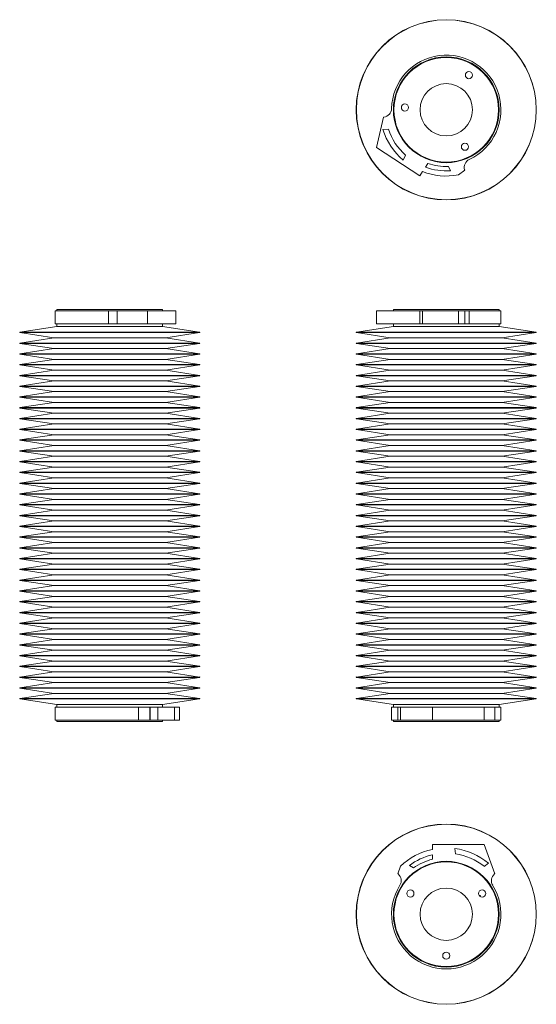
# Model space of a CAD drawing. Header units: inches. Extents: x 2.25 to 9.36, y 2.98 to 8.62.
# Tile 1 of 2: x 2.25 to 5.21, y 2.98 to 8.62. Entities that reach past the tile are written whole.
import ezdxf

# ---------------------------------------------------------------- set-up
doc = ezdxf.new("R2010")
doc.units = ezdxf.units.IN
doc.header["$MEASUREMENT"] = 0

msp = doc.modelspace()

# ---------------------------------------------------------------- linework, layer by layer
at = {"color": 7, "linetype": 'Continuous', "lineweight": 15}
for p, q in [((4.337, 8.0629), (4.2963, 7.8886)), ((4.339, 8.0631), (4.337, 8.0629)), ((4.3647, 7.9938), (4.3335, 7.9928)), ((4.2963, 7.8886), (4.5445, 7.7265)), ((4.4488, 7.8168), (4.4633, 7.844)), ((4.591, 7.7976), (4.5769, 7.776)), ((4.5445, 7.7265), (4.5601, 7.7503)), ((4.7214, 7.7558), (4.7091, 7.7801)), ((4.766, 7.7313), (4.8026, 7.7587)), ((4.8026, 7.7587), (4.802, 7.7606)), ((2.4531, 6.9516), (2.4531, 6.8776)), ((2.4531, 6.9516), (2.7598, 6.9516)), ((2.4634, 6.9595), (2.4634, 6.9516)), ((3.0204, 6.9595), (2.4634, 6.9595)), ((2.7598, 6.9516), (2.7598, 6.8776)), ((2.7598, 6.9516), (2.8084, 6.9516)), ((2.8084, 6.9516), (2.8084, 6.8776)), ((2.8084, 6.9516), (2.8086, 6.9516)), ((2.8086, 6.9516), (2.8086, 6.8776)), ((2.8086, 6.9516), (2.9829, 6.9516)), ((2.9829, 6.9516), (2.9829, 6.8776)), ((2.9829, 6.9516), (3.145, 6.9516)), ((3.0698, 6.9595), (3.0204, 6.9595)), ((3.0698, 6.9516), (3.0698, 6.9595)), ((3.145, 6.9516), (3.145, 6.8776)), ((3.145, 6.9516), (3.1466, 6.9516)), ((3.1466, 6.8776), (3.1466, 6.9516)), ((4.2963, 6.9516), (4.2963, 6.8776)), ((4.2963, 6.9516), (4.5445, 6.9516)), ((4.3934, 6.9595), (4.3934, 6.9516)), ((4.5308, 6.9595), (4.3934, 6.9595)), ((4.9998, 6.9595), (4.5308, 6.9595)), ((4.5445, 6.9516), (4.5445, 6.8776)), ((4.5445, 6.9516), (4.5601, 6.9516)), ((4.5601, 6.9516), (4.5601, 6.8776)), ((4.5601, 6.9516), (4.766, 6.9516)), ((4.766, 6.9516), (4.766, 6.8776)), ((4.766, 6.9516), (4.8026, 6.9516)), ((4.8026, 6.9516), (4.8026, 6.8776)), ((4.8026, 6.9516), (4.8287, 6.9516)), ((4.8287, 6.9516), (4.8287, 6.8776)), ((4.8287, 6.9516), (5.0101, 6.9516)), ((4.9998, 6.9516), (4.9998, 6.9595)), ((5.0101, 6.8776), (5.0101, 6.9516)), ((2.4634, 6.8622), (2.251, 6.8296)), ((2.4531, 6.8776), (2.7598, 6.8776)), ((2.4634, 6.8776), (2.4634, 6.8622)), ((3.0204, 6.8622), (2.4634, 6.8622)), ((2.7598, 6.8776), (2.8084, 6.8776)), ((2.8084, 6.8776), (2.8086, 6.8776)), ((2.8086, 6.8776), (2.9829, 6.8776)), ((2.9829, 6.8776), (3.145, 6.8776)), ((3.0698, 6.8622), (3.0204, 6.8622)), ((3.0698, 6.8622), (3.0698, 6.8776)), ((3.2822, 6.8296), (3.0698, 6.8622)), ((3.145, 6.8776), (3.1466, 6.8776)), ((4.3934, 6.8622), (4.181, 6.8296)), ((4.2963, 6.8776), (4.5445, 6.8776)), ((4.3934, 6.8776), (4.3934, 6.8622)), ((4.5308, 6.8622), (4.3934, 6.8622)), ((4.9998, 6.8622), (4.5308, 6.8622)), ((4.5445, 6.8776), (4.5601, 6.8776)), ((4.5601, 6.8776), (4.766, 6.8776)), ((4.766, 6.8776), (4.8026, 6.8776)), ((4.8026, 6.8776), (4.8287, 6.8776)), ((4.8287, 6.8776), (5.0101, 6.8776)), ((4.9998, 6.8622), (4.9998, 6.8776)), ((5.2122, 6.8296), (4.9998, 6.8622)), ((2.251, 6.8276), (2.4455, 6.7977)), ((2.4455, 6.7977), (2.251, 6.7678)), ((3.0354, 6.7977), (2.4455, 6.7977)), ((3.0877, 6.7977), (3.0354, 6.7977)), ((3.0877, 6.7977), (3.2822, 6.8276)), ((3.2822, 6.7678), (3.0877, 6.7977)), ((4.181, 6.8276), (4.3755, 6.7977)), ((4.3755, 6.7977), (4.181, 6.7678)), ((4.521, 6.7977), (4.3755, 6.7977)), ((5.0177, 6.7977), (4.521, 6.7977)), ((5.0177, 6.7977), (5.2122, 6.8276)), ((5.2122, 6.7678), (5.0177, 6.7977)), ((2.251, 6.7658), (2.4455, 6.7359)), ((2.4455, 6.7359), (2.251, 6.706)), ((3.0354, 6.7359), (2.4455, 6.7359)), ((3.0877, 6.7359), (3.0354, 6.7359)), ((3.0877, 6.7359), (3.2822, 6.7658)), ((3.2822, 6.706), (3.0877, 6.7359)), ((4.181, 6.7658), (4.3755, 6.7359)), ((4.3755, 6.7359), (4.181, 6.706)), ((4.521, 6.7359), (4.3755, 6.7359)), ((5.0177, 6.7359), (4.521, 6.7359)), ((5.0177, 6.7359), (5.2122, 6.7658)), ((5.2122, 6.706), (5.0177, 6.7359)), ((2.251, 6.7041), (2.4455, 6.6742)), ((2.4455, 6.6742), (2.251, 6.6443)), ((3.0354, 6.6742), (2.4455, 6.6742)), ((3.0877, 6.6742), (3.0354, 6.6742)), ((3.0877, 6.6742), (3.2822, 6.7041)), ((3.2822, 6.6443), (3.0877, 6.6742)), ((4.181, 6.7041), (4.3755, 6.6742)), ((4.3755, 6.6742), (4.181, 6.6443)), ((4.521, 6.6742), (4.3755, 6.6742)), ((5.0177, 6.6742), (4.521, 6.6742)), ((5.0177, 6.6742), (5.2122, 6.7041)), ((5.2122, 6.6443), (5.0177, 6.6742)), ((2.251, 6.6423), (2.4455, 6.6124)), ((2.4455, 6.6124), (2.251, 6.5825)), ((3.0354, 6.6124), (2.4455, 6.6124)), ((3.0877, 6.6124), (3.0354, 6.6124)), ((3.0877, 6.6124), (3.2822, 6.6423)), ((3.2822, 6.5825), (3.0877, 6.6124)), ((4.181, 6.6423), (4.3755, 6.6124)), ((4.3755, 6.6124), (4.181, 6.5825)), ((4.521, 6.6124), (4.3755, 6.6124)), ((5.0177, 6.6124), (4.521, 6.6124)), ((5.0177, 6.6124), (5.2122, 6.6423)), ((5.2122, 6.5825), (5.0177, 6.6124)), ((2.251, 6.5805), (2.4455, 6.5506)), ((2.4455, 6.5506), (2.251, 6.5207)), ((3.0354, 6.5506), (2.4455, 6.5506)), ((3.0877, 6.5506), (3.0354, 6.5506)), ((3.0877, 6.5506), (3.2822, 6.5805)), ((3.2822, 6.5207), (3.0877, 6.5506)), ((4.181, 6.5805), (4.3755, 6.5506)), ((4.3755, 6.5506), (4.181, 6.5207)), ((4.521, 6.5506), (4.3755, 6.5506)), ((5.0177, 6.5506), (4.521, 6.5506)), ((5.0177, 6.5506), (5.2122, 6.5805)), ((5.2122, 6.5207), (5.0177, 6.5506)), ((2.251, 6.5188), (2.4455, 6.4889)), ((3.0877, 6.4889), (3.2822, 6.5188)), ((4.181, 6.5188), (4.3755, 6.4889)), ((5.0177, 6.4889), (5.2122, 6.5188)), ((2.4455, 6.4889), (2.251, 6.459)), ((2.251, 6.457), (2.4455, 6.4271)), ((3.0354, 6.4889), (2.4455, 6.4889)), ((3.0877, 6.4889), (3.0354, 6.4889)), ((3.2822, 6.459), (3.0877, 6.4889)), ((3.0877, 6.4271), (3.2822, 6.457)), ((4.3755, 6.4889), (4.181, 6.459)), ((4.181, 6.457), (4.3755, 6.4271)), ((4.521, 6.4889), (4.3755, 6.4889)), ((5.0177, 6.4889), (4.521, 6.4889)), ((5.2122, 6.459), (5.0177, 6.4889)), ((5.0177, 6.4271), (5.2122, 6.457)), ((2.4455, 6.4271), (2.251, 6.3972)), ((2.251, 6.3952), (2.4455, 6.3653)), ((3.0354, 6.4271), (2.4455, 6.4271)), ((3.0877, 6.4271), (3.0354, 6.4271)), ((3.2822, 6.3972), (3.0877, 6.4271)), ((3.0877, 6.3653), (3.2822, 6.3952)), ((4.3755, 6.4271), (4.181, 6.3972)), ((4.181, 6.3952), (4.3755, 6.3653)), ((4.521, 6.4271), (4.3755, 6.4271)), ((5.0177, 6.4271), (4.521, 6.4271)), ((5.2122, 6.3972), (5.0177, 6.4271)), ((5.0177, 6.3653), (5.2122, 6.3952)), ((2.4455, 6.3653), (2.251, 6.3354)), ((2.251, 6.3335), (2.4455, 6.3036)), ((3.0354, 6.3653), (2.4455, 6.3653)), ((3.0877, 6.3653), (3.0354, 6.3653)), ((3.2822, 6.3354), (3.0877, 6.3653)), ((3.0877, 6.3036), (3.2822, 6.3335)), ((4.3755, 6.3653), (4.181, 6.3354)), ((4.181, 6.3335), (4.3755, 6.3036)), ((4.521, 6.3653), (4.3755, 6.3653)), ((5.0177, 6.3653), (4.521, 6.3653)), ((5.2122, 6.3354), (5.0177, 6.3653)), ((5.0177, 6.3036), (5.2122, 6.3335)), ((2.4455, 6.3036), (2.251, 6.2737)), ((2.251, 6.2717), (2.4455, 6.2418)), ((3.0354, 6.3036), (2.4455, 6.3036)), ((3.0877, 6.3036), (3.0354, 6.3036)), ((3.2822, 6.2737), (3.0877, 6.3036)), ((3.0877, 6.2418), (3.2822, 6.2717)), ((4.3755, 6.3036), (4.181, 6.2737)), ((4.181, 6.2717), (4.3755, 6.2418)), ((4.521, 6.3036), (4.3755, 6.3036)), ((5.0177, 6.3036), (4.521, 6.3036)), ((5.2122, 6.2737), (5.0177, 6.3036)), ((5.0177, 6.2418), (5.2122, 6.2717)), ((2.4455, 6.2418), (2.251, 6.2119)), ((2.251, 6.2099), (2.4455, 6.18)), ((3.0354, 6.2418), (2.4455, 6.2418)), ((3.0877, 6.2418), (3.0354, 6.2418)), ((3.2822, 6.2119), (3.0877, 6.2418)), ((3.0877, 6.18), (3.2822, 6.2099)), ((4.3755, 6.2418), (4.181, 6.2119)), ((4.181, 6.2099), (4.3755, 6.18)), ((4.521, 6.2418), (4.3755, 6.2418)), ((5.0177, 6.2418), (4.521, 6.2418)), ((5.2122, 6.2119), (5.0177, 6.2418)), ((5.0177, 6.18), (5.2122, 6.2099)), ((2.4455, 6.18), (2.251, 6.1501)), ((3.0354, 6.18), (2.4455, 6.18)), ((3.0877, 6.18), (3.0354, 6.18)), ((3.2822, 6.1501), (3.0877, 6.18)), ((4.3755, 6.18), (4.181, 6.1501)), ((4.521, 6.18), (4.3755, 6.18)), ((5.0177, 6.18), (4.521, 6.18)), ((5.2122, 6.1501), (5.0177, 6.18)), ((2.251, 6.1482), (2.4455, 6.1183)), ((2.4455, 6.1183), (2.251, 6.0884)), ((3.0354, 6.1183), (2.4455, 6.1183)), ((3.0877, 6.1183), (3.0354, 6.1183)), ((3.0877, 6.1183), (3.2822, 6.1482)), ((3.2822, 6.0884), (3.0877, 6.1183)), ((4.181, 6.1482), (4.3755, 6.1183)), ((4.3755, 6.1183), (4.181, 6.0884)), ((4.521, 6.1183), (4.3755, 6.1183)), ((5.0177, 6.1183), (4.521, 6.1183)), ((5.0177, 6.1183), (5.2122, 6.1482)), ((5.2122, 6.0884), (5.0177, 6.1183)), ((2.251, 6.0864), (2.4455, 6.0565)), ((2.4455, 6.0565), (2.251, 6.0266)), ((3.0354, 6.0565), (2.4455, 6.0565)), ((3.0877, 6.0565), (3.0354, 6.0565)), ((3.0877, 6.0565), (3.2822, 6.0864)), ((3.2822, 6.0266), (3.0877, 6.0565)), ((4.181, 6.0864), (4.3755, 6.0565)), ((4.3755, 6.0565), (4.181, 6.0266)), ((4.521, 6.0565), (4.3755, 6.0565)), ((5.0177, 6.0565), (4.521, 6.0565)), ((5.0177, 6.0565), (5.2122, 6.0864)), ((5.2122, 6.0266), (5.0177, 6.0565)), ((2.251, 6.0246), (2.4455, 5.9947)), ((2.4455, 5.9947), (2.251, 5.9648)), ((3.0354, 5.9947), (2.4455, 5.9947)), ((3.0877, 5.9947), (3.0354, 5.9947)), ((3.0877, 5.9947), (3.2822, 6.0246)), ((3.2822, 5.9648), (3.0877, 5.9947)), ((4.181, 6.0246), (4.3755, 5.9947)), ((4.3755, 5.9947), (4.181, 5.9648)), ((4.521, 5.9947), (4.3755, 5.9947)), ((5.0177, 5.9947), (4.521, 5.9947)), ((5.0177, 5.9947), (5.2122, 6.0246)), ((5.2122, 5.9648), (5.0177, 5.9947)), ((2.251, 5.9629), (2.4455, 5.933)), ((2.4455, 5.933), (2.251, 5.9031)), ((3.0354, 5.933), (2.4455, 5.933)), ((3.0877, 5.933), (3.0354, 5.933)), ((3.0877, 5.933), (3.2822, 5.9629)), ((3.2822, 5.9031), (3.0877, 5.933)), ((4.181, 5.9629), (4.3755, 5.933)), ((4.3755, 5.933), (4.181, 5.9031)), ((4.521, 5.933), (4.3755, 5.933)), ((5.0177, 5.933), (4.521, 5.933)), ((5.0177, 5.933), (5.2122, 5.9629)), ((5.2122, 5.9031), (5.0177, 5.933)), ((2.251, 5.9011), (2.4455, 5.8712)), ((2.4455, 5.8712), (2.251, 5.8413)), ((3.0354, 5.8712), (2.4455, 5.8712)), ((3.0877, 5.8712), (3.0354, 5.8712)), ((3.0877, 5.8712), (3.2822, 5.9011)), ((3.2822, 5.8413), (3.0877, 5.8712)), ((4.181, 5.9011), (4.3755, 5.8712)), ((4.3755, 5.8712), (4.181, 5.8413)), ((4.521, 5.8712), (4.3755, 5.8712)), ((5.0177, 5.8712), (4.521, 5.8712)), ((5.0177, 5.8712), (5.2122, 5.9011)), ((5.2122, 5.8413), (5.0177, 5.8712)), ((2.251, 5.8393), (2.4455, 5.8094)), ((3.0877, 5.8094), (3.2822, 5.8393)), ((4.181, 5.8393), (4.3755, 5.8094)), ((5.0177, 5.8094), (5.2122, 5.8393)), ((2.4455, 5.8094), (2.251, 5.7795)), ((2.251, 5.7776), (2.4455, 5.7477)), ((3.0354, 5.8094), (2.4455, 5.8094)), ((3.0877, 5.8094), (3.0354, 5.8094)), ((3.2822, 5.7795), (3.0877, 5.8094)), ((3.0877, 5.7477), (3.2822, 5.7776)), ((4.3755, 5.8094), (4.181, 5.7795)), ((4.181, 5.7776), (4.3755, 5.7477)), ((4.521, 5.8094), (4.3755, 5.8094)), ((5.0177, 5.8094), (4.521, 5.8094)), ((5.2122, 5.7795), (5.0177, 5.8094)), ((5.0177, 5.7477), (5.2122, 5.7776)), ((2.4455, 5.7477), (2.251, 5.7178)), ((2.251, 5.7158), (2.4455, 5.6859)), ((3.0354, 5.7477), (2.4455, 5.7477)), ((3.0877, 5.7477), (3.0354, 5.7477)), ((3.2822, 5.7178), (3.0877, 5.7477)), ((3.0877, 5.6859), (3.2822, 5.7158)), ((4.3755, 5.7477), (4.181, 5.7178)), ((4.181, 5.7158), (4.3755, 5.6859)), ((4.521, 5.7477), (4.3755, 5.7477)), ((5.0177, 5.7477), (4.521, 5.7477)), ((5.2122, 5.7178), (5.0177, 5.7477)), ((5.0177, 5.6859), (5.2122, 5.7158)), ((2.4455, 5.6859), (2.251, 5.656)), ((2.251, 5.654), (2.4455, 5.6241)), ((3.0354, 5.6859), (2.4455, 5.6859)), ((3.0877, 5.6859), (3.0354, 5.6859)), ((3.2822, 5.656), (3.0877, 5.6859)), ((3.0877, 5.6241), (3.2822, 5.654)), ((4.3755, 5.6859), (4.181, 5.656)), ((4.181, 5.654), (4.3755, 5.6241)), ((4.521, 5.6859), (4.3755, 5.6859)), ((5.0177, 5.6859), (4.521, 5.6859)), ((5.2122, 5.656), (5.0177, 5.6859)), ((5.0177, 5.6241), (5.2122, 5.654)), ((2.4455, 5.6241), (2.251, 5.5942)), ((2.251, 5.5923), (2.4455, 5.5624)), ((3.0354, 5.6241), (2.4455, 5.6241)), ((3.0877, 5.6241), (3.0354, 5.6241)), ((3.2822, 5.5942), (3.0877, 5.6241)), ((3.0877, 5.5624), (3.2822, 5.5923)), ((4.3755, 5.6241), (4.181, 5.5942)), ((4.181, 5.5923), (4.3755, 5.5624)), ((4.521, 5.6241), (4.3755, 5.6241)), ((5.0177, 5.6241), (4.521, 5.6241)), ((5.2122, 5.5942), (5.0177, 5.6241)), ((5.0177, 5.5624), (5.2122, 5.5923)), ((2.4455, 5.5624), (2.251, 5.5325)), ((3.0354, 5.5624), (2.4455, 5.5624)), ((3.0877, 5.5624), (3.0354, 5.5624)), ((3.2822, 5.5325), (3.0877, 5.5624)), ((4.3755, 5.5624), (4.181, 5.5325)), ((4.521, 5.5624), (4.3755, 5.5624)), ((5.0177, 5.5624), (4.521, 5.5624)), ((5.2122, 5.5325), (5.0177, 5.5624)), ((2.251, 5.5305), (2.4455, 5.5006)), ((2.4455, 5.5006), (2.251, 5.4707)), ((3.0354, 5.5006), (2.4455, 5.5006)), ((3.0877, 5.5006), (3.0354, 5.5006)), ((3.0877, 5.5006), (3.2822, 5.5305)), ((3.2822, 5.4707), (3.0877, 5.5006)), ((4.181, 5.5305), (4.3755, 5.5006)), ((4.3755, 5.5006), (4.181, 5.4707)), ((4.521, 5.5006), (4.3755, 5.5006)), ((5.0177, 5.5006), (4.521, 5.5006)), ((5.0177, 5.5006), (5.2122, 5.5305)), ((5.2122, 5.4707), (5.0177, 5.5006)), ((2.251, 5.4687), (2.4455, 5.4388)), ((2.4455, 5.4388), (2.251, 5.4089)), ((3.0354, 5.4388), (2.4455, 5.4388)), ((3.0877, 5.4388), (3.0354, 5.4388)), ((3.0877, 5.4388), (3.2822, 5.4687)), ((3.2822, 5.4089), (3.0877, 5.4388)), ((4.181, 5.4687), (4.3755, 5.4388)), ((4.3755, 5.4388), (4.181, 5.4089)), ((4.521, 5.4388), (4.3755, 5.4388)), ((5.0177, 5.4388), (4.521, 5.4388)), ((5.0177, 5.4388), (5.2122, 5.4687)), ((5.2122, 5.4089), (5.0177, 5.4388)), ((2.251, 5.407), (2.4455, 5.3771)), ((2.4455, 5.3771), (2.251, 5.3472)), ((3.0354, 5.3771), (2.4455, 5.3771)), ((3.0877, 5.3771), (3.0354, 5.3771)), ((3.0877, 5.3771), (3.2822, 5.407)), ((3.2822, 5.3472), (3.0877, 5.3771)), ((4.181, 5.407), (4.3755, 5.3771)), ((4.3755, 5.3771), (4.181, 5.3472)), ((4.521, 5.3771), (4.3755, 5.3771)), ((5.0177, 5.3771), (4.521, 5.3771)), ((5.0177, 5.3771), (5.2122, 5.407)), ((5.2122, 5.3472), (5.0177, 5.3771)), ((2.251, 5.3452), (2.4455, 5.3153)), ((2.4455, 5.3153), (2.251, 5.2854)), ((3.0354, 5.3153), (2.4455, 5.3153)), ((3.0877, 5.3153), (3.0354, 5.3153)), ((3.0877, 5.3153), (3.2822, 5.3452)), ((3.2822, 5.2854), (3.0877, 5.3153)), ((4.181, 5.3452), (4.3755, 5.3153)), ((4.3755, 5.3153), (4.181, 5.2854)), ((4.521, 5.3153), (4.3755, 5.3153)), ((5.0177, 5.3153), (4.521, 5.3153)), ((5.0177, 5.3153), (5.2122, 5.3452)), ((5.2122, 5.2854), (5.0177, 5.3153)), ((2.251, 5.2834), (2.4455, 5.2535)), ((2.4455, 5.2535), (2.251, 5.2236)), ((3.0354, 5.2535), (2.4455, 5.2535)), ((3.0877, 5.2535), (3.0354, 5.2535)), ((3.0877, 5.2535), (3.2822, 5.2834)), ((3.2822, 5.2236), (3.0877, 5.2535)), ((4.181, 5.2834), (4.3755, 5.2535)), ((4.3755, 5.2535), (4.181, 5.2236)), ((4.521, 5.2535), (4.3755, 5.2535)), ((5.0177, 5.2535), (4.521, 5.2535)), ((5.0177, 5.2535), (5.2122, 5.2834)), ((5.2122, 5.2236), (5.0177, 5.2535)), ((2.251, 5.2217), (2.4455, 5.1918)), ((3.0877, 5.1918), (3.2822, 5.2217)), ((4.181, 5.2217), (4.3755, 5.1918)), ((5.0177, 5.1918), (5.2122, 5.2217)), ((2.4455, 5.1918), (2.251, 5.1619)), ((2.251, 5.1599), (2.4455, 5.13)), ((3.0354, 5.1918), (2.4455, 5.1918)), ((3.0877, 5.1918), (3.0354, 5.1918)), ((3.2822, 5.1619), (3.0877, 5.1918)), ((3.0877, 5.13), (3.2822, 5.1599)), ((4.3755, 5.1918), (4.181, 5.1619)), ((4.181, 5.1599), (4.3755, 5.13)), ((4.521, 5.1918), (4.3755, 5.1918)), ((5.0177, 5.1918), (4.521, 5.1918)), ((5.2122, 5.1619), (5.0177, 5.1918)), ((5.0177, 5.13), (5.2122, 5.1599)), ((2.4455, 5.13), (2.251, 5.1001)), ((2.251, 5.0981), (2.4455, 5.0682)), ((3.0354, 5.13), (2.4455, 5.13)), ((3.0877, 5.13), (3.0354, 5.13)), ((3.2822, 5.1001), (3.0877, 5.13)), ((3.0877, 5.0682), (3.2822, 5.0981)), ((4.3755, 5.13), (4.181, 5.1001)), ((4.181, 5.0981), (4.3755, 5.0682)), ((4.521, 5.13), (4.3755, 5.13)), ((5.0177, 5.13), (4.521, 5.13)), ((5.2122, 5.1001), (5.0177, 5.13)), ((5.0177, 5.0682), (5.2122, 5.0981)), ((2.4455, 5.0682), (2.251, 5.0383)), ((2.251, 5.0364), (2.4455, 5.0065)), ((3.0354, 5.0682), (2.4455, 5.0682)), ((3.0877, 5.0682), (3.0354, 5.0682)), ((3.2822, 5.0383), (3.0877, 5.0682)), ((3.0877, 5.0065), (3.2822, 5.0364)), ((4.3755, 5.0682), (4.181, 5.0383)), ((4.181, 5.0364), (4.3755, 5.0065)), ((4.521, 5.0682), (4.3755, 5.0682)), ((5.0177, 5.0682), (4.521, 5.0682)), ((5.2122, 5.0383), (5.0177, 5.0682)), ((5.0177, 5.0065), (5.2122, 5.0364)), ((2.4455, 5.0065), (2.251, 4.9766)), ((2.251, 4.9746), (2.4455, 4.9447)), ((3.0354, 5.0065), (2.4455, 5.0065)), ((3.0877, 5.0065), (3.0354, 5.0065)), ((3.2822, 4.9766), (3.0877, 5.0065)), ((3.0877, 4.9447), (3.2822, 4.9746)), ((4.3755, 5.0065), (4.181, 4.9766)), ((4.181, 4.9746), (4.3755, 4.9447)), ((4.521, 5.0065), (4.3755, 5.0065)), ((5.0177, 5.0065), (4.521, 5.0065)), ((5.2122, 4.9766), (5.0177, 5.0065)), ((5.0177, 4.9447), (5.2122, 4.9746)), ((2.4455, 4.9447), (2.251, 4.9148)), ((2.251, 4.9128), (2.4455, 4.8829)), ((3.0354, 4.9447), (2.4455, 4.9447)), ((3.0877, 4.9447), (3.0354, 4.9447)), ((3.2822, 4.9148), (3.0877, 4.9447)), ((3.0877, 4.8829), (3.2822, 4.9128)), ((4.3755, 4.9447), (4.181, 4.9148)), ((4.181, 4.9128), (4.3755, 4.8829)), ((4.521, 4.9447), (4.3755, 4.9447)), ((5.0177, 4.9447), (4.521, 4.9447)), ((5.2122, 4.9148), (5.0177, 4.9447)), ((5.0177, 4.8829), (5.2122, 4.9128)), ((2.4455, 4.8829), (2.251, 4.853)), ((3.0354, 4.8829), (2.4455, 4.8829)), ((3.0877, 4.8829), (3.0354, 4.8829)), ((3.2822, 4.853), (3.0877, 4.8829)), ((4.3755, 4.8829), (4.181, 4.853)), ((4.521, 4.8829), (4.3755, 4.8829)), ((5.0177, 4.8829), (4.521, 4.8829)), ((5.2122, 4.853), (5.0177, 4.8829)), ((2.251, 4.8511), (2.4455, 4.8212)), ((2.4455, 4.8212), (2.251, 4.7913)), ((3.0354, 4.8212), (2.4455, 4.8212)), ((3.0877, 4.8212), (3.0354, 4.8212)), ((3.0877, 4.8212), (3.2822, 4.8511)), ((3.2822, 4.7913), (3.0877, 4.8212)), ((4.181, 4.8511), (4.3755, 4.8212)), ((4.3755, 4.8212), (4.181, 4.7913)), ((4.521, 4.8212), (4.3755, 4.8212)), ((5.0177, 4.8212), (4.521, 4.8212)), ((5.0177, 4.8212), (5.2122, 4.8511)), ((5.2122, 4.7913), (5.0177, 4.8212)), ((2.251, 4.7893), (2.4455, 4.7594)), ((2.4455, 4.7594), (2.251, 4.7295)), ((3.0354, 4.7594), (2.4455, 4.7594)), ((3.0877, 4.7594), (3.0354, 4.7594)), ((3.0877, 4.7594), (3.2822, 4.7893)), ((3.2822, 4.7295), (3.0877, 4.7594)), ((4.181, 4.7893), (4.3755, 4.7594)), ((4.3755, 4.7594), (4.181, 4.7295)), ((4.521, 4.7594), (4.3755, 4.7594)), ((5.0177, 4.7594), (4.521, 4.7594)), ((5.0177, 4.7594), (5.2122, 4.7893)), ((5.2122, 4.7295), (5.0177, 4.7594)), ((2.251, 4.7275), (2.4634, 4.6949)), ((2.4634, 4.6949), (2.4634, 4.6795)), ((3.0204, 4.6949), (2.4634, 4.6949)), ((3.0698, 4.6949), (3.0204, 4.6949)), ((3.0698, 4.6949), (3.2822, 4.7275)), ((3.0698, 4.6795), (3.0698, 4.6949)), ((4.181, 4.7275), (4.3934, 4.6949)), ((4.3934, 4.6949), (4.3934, 4.6795)), ((4.5308, 4.6949), (4.3934, 4.6949)), ((4.9998, 4.6949), (4.5308, 4.6949)), ((4.9998, 4.6949), (5.2122, 4.7275)), ((4.9998, 4.6795), (4.9998, 4.6949)), ((2.4531, 4.6795), (2.4531, 4.6055)), ((2.9323, 4.6795), (2.4531, 4.6795)), ((2.9323, 4.6055), (2.9323, 4.6795)), ((2.9972, 4.6795), (2.9323, 4.6795)), ((2.9972, 4.6055), (2.9972, 4.6795)), ((2.9984, 4.6795), (2.9972, 4.6795)), ((2.9984, 4.6055), (2.9984, 4.6795)), ((3.0415, 4.6795), (2.9984, 4.6795)), ((3.0415, 4.6055), (3.0415, 4.6795)), ((3.1382, 4.6795), (3.0415, 4.6795)), ((3.1382, 4.6055), (3.1382, 4.6795)), ((3.1666, 4.6795), (3.1382, 4.6795)), ((3.1666, 4.6055), (3.1666, 4.6795)), ((4.3831, 4.6795), (4.3831, 4.6055)), ((4.4185, 4.6795), (4.3831, 4.6795)), ((4.4185, 4.6055), (4.4185, 4.6795)), ((4.4342, 4.6795), (4.4185, 4.6795)), ((4.4342, 4.6055), (4.4342, 4.6795)), ((4.6169, 4.6795), (4.4342, 4.6795)), ((4.6169, 4.6055), (4.6169, 4.6795)), ((4.9135, 4.6795), (4.6169, 4.6795)), ((4.9135, 4.6055), (4.9135, 4.6795)), ((4.9747, 4.6795), (4.9135, 4.6795)), ((4.9747, 4.6055), (4.9747, 4.6795)), ((5.0101, 4.6795), (4.9747, 4.6795)), ((5.0101, 4.6055), (5.0101, 4.6795)), ((2.9323, 4.6055), (2.4531, 4.6055)), ((2.4634, 4.6055), (2.4634, 4.5976)), ((3.0204, 4.5976), (2.4634, 4.5976)), ((2.9972, 4.6055), (2.9323, 4.6055)), ((2.9984, 4.6055), (2.9972, 4.6055)), ((3.0415, 4.6055), (2.9984, 4.6055)), ((3.0698, 4.5976), (3.0204, 4.5976)), ((3.1382, 4.6055), (3.0415, 4.6055)), ((3.0698, 4.5976), (3.0698, 4.6055)), ((3.1666, 4.6055), (3.1382, 4.6055)), ((4.4185, 4.6055), (4.3831, 4.6055)), ((4.3934, 4.6055), (4.3934, 4.5976)), ((4.5308, 4.5976), (4.3934, 4.5976)), ((4.4342, 4.6055), (4.4185, 4.6055)), ((4.6169, 4.6055), (4.4342, 4.6055)), ((4.9998, 4.5976), (4.5308, 4.5976)), ((4.9135, 4.6055), (4.6169, 4.6055)), ((4.9747, 4.6055), (4.9135, 4.6055)), ((5.0101, 4.6055), (4.9747, 4.6055)), ((4.9998, 4.5976), (4.9998, 4.6055)), ((4.6169, 3.8931), (4.6169, 3.8647)), ((4.9135, 3.8931), (4.6169, 3.8931)), ((4.7464, 3.8698), (4.7492, 3.8391)), ((4.9747, 3.7249), (4.9135, 3.8931)), ((4.6169, 3.8082), (4.6169, 3.8339)), ((4.9137, 3.7676), (4.9392, 3.7856)), ((4.4342, 3.768), (4.4185, 3.7249)), ((4.4849, 3.7718), (4.5085, 3.7582)), ((4.4185, 3.7249), (4.4201, 3.7237)), ((4.9731, 3.7237), (4.9747, 3.7249)), ((4.8937, 3.6006), (4.8934, 3.6011))]:
    msp.add_line(p, q, dxfattribs=at)
at = {"color": 8, "linetype": 'Continuous', "lineweight": 15}
for p, q in [((2.251, 6.8296), (3.2822, 6.8296)), ((3.1983, 6.8276), (2.251, 6.8276)), ((3.2822, 6.8276), (3.1983, 6.8276)), ((4.181, 6.8296), (5.2122, 6.8296)), ((4.4146, 6.8276), (4.181, 6.8276)), ((5.2122, 6.8276), (4.4146, 6.8276)), ((2.251, 6.7678), (3.2822, 6.7678)), ((3.1983, 6.7658), (2.251, 6.7658)), ((3.2822, 6.7658), (3.1983, 6.7658)), ((4.181, 6.7678), (5.2122, 6.7678)), ((4.4146, 6.7658), (4.181, 6.7658)), ((5.2122, 6.7658), (4.4146, 6.7658)), ((2.251, 6.706), (3.2822, 6.706)), ((3.1983, 6.7041), (2.251, 6.7041)), ((3.2822, 6.7041), (3.1983, 6.7041)), ((4.181, 6.706), (5.2122, 6.706)), ((4.4146, 6.7041), (4.181, 6.7041)), ((5.2122, 6.7041), (4.4146, 6.7041)), ((2.251, 6.6443), (3.2822, 6.6443)), ((3.1983, 6.6423), (2.251, 6.6423)), ((3.2822, 6.6423), (3.1983, 6.6423)), ((4.181, 6.6443), (5.2122, 6.6443)), ((4.4146, 6.6423), (4.181, 6.6423)), ((5.2122, 6.6423), (4.4146, 6.6423)), ((2.251, 6.5825), (3.2822, 6.5825)), ((3.1983, 6.5805), (2.251, 6.5805)), ((3.2822, 6.5805), (3.1983, 6.5805)), ((4.181, 6.5825), (5.2122, 6.5825)), ((4.4146, 6.5805), (4.181, 6.5805)), ((5.2122, 6.5805), (4.4146, 6.5805)), ((2.251, 6.5207), (3.2822, 6.5207)), ((3.1983, 6.5188), (2.251, 6.5188)), ((3.2822, 6.5188), (3.1983, 6.5188)), ((4.181, 6.5207), (5.2122, 6.5207)), ((4.4146, 6.5188), (4.181, 6.5188)), ((5.2122, 6.5188), (4.4146, 6.5188)), ((2.251, 6.459), (3.2822, 6.459)), ((3.1983, 6.457), (2.251, 6.457)), ((3.2822, 6.457), (3.1983, 6.457)), ((4.181, 6.459), (5.2122, 6.459)), ((4.4146, 6.457), (4.181, 6.457)), ((5.2122, 6.457), (4.4146, 6.457)), ((2.251, 6.3972), (3.2822, 6.3972)), ((3.1983, 6.3952), (2.251, 6.3952)), ((3.2822, 6.3952), (3.1983, 6.3952)), ((4.181, 6.3972), (5.2122, 6.3972)), ((4.4146, 6.3952), (4.181, 6.3952)), ((5.2122, 6.3952), (4.4146, 6.3952)), ((2.251, 6.3354), (3.2822, 6.3354)), ((3.1983, 6.3335), (2.251, 6.3335)), ((3.2822, 6.3335), (3.1983, 6.3335)), ((4.181, 6.3354), (5.2122, 6.3354)), ((4.4146, 6.3335), (4.181, 6.3335)), ((5.2122, 6.3335), (4.4146, 6.3335)), ((2.251, 6.2737), (3.2822, 6.2737)), ((3.1983, 6.2717), (2.251, 6.2717)), ((3.2822, 6.2717), (3.1983, 6.2717)), ((4.181, 6.2737), (5.2122, 6.2737)), ((4.4146, 6.2717), (4.181, 6.2717)), ((5.2122, 6.2717), (4.4146, 6.2717)), ((2.251, 6.2119), (3.2822, 6.2119)), ((3.1983, 6.2099), (2.251, 6.2099)), ((3.2822, 6.2099), (3.1983, 6.2099)), ((4.181, 6.2119), (5.2122, 6.2119)), ((4.4146, 6.2099), (4.181, 6.2099)), ((5.2122, 6.2099), (4.4146, 6.2099)), ((2.251, 6.1501), (3.2822, 6.1501)), ((3.1983, 6.1482), (2.251, 6.1482)), ((3.2822, 6.1482), (3.1983, 6.1482)), ((4.181, 6.1501), (5.2122, 6.1501)), ((4.4146, 6.1482), (4.181, 6.1482)), ((5.2122, 6.1482), (4.4146, 6.1482)), ((2.251, 6.0884), (3.2822, 6.0884)), ((3.1983, 6.0864), (2.251, 6.0864)), ((3.2822, 6.0864), (3.1983, 6.0864)), ((4.181, 6.0884), (5.2122, 6.0884)), ((4.4146, 6.0864), (4.181, 6.0864)), ((5.2122, 6.0864), (4.4146, 6.0864)), ((2.251, 6.0266), (3.2822, 6.0266)), ((3.1983, 6.0246), (2.251, 6.0246)), ((3.2822, 6.0246), (3.1983, 6.0246)), ((4.181, 6.0266), (5.2122, 6.0266)), ((4.4146, 6.0246), (4.181, 6.0246)), ((5.2122, 6.0246), (4.4146, 6.0246)), ((2.251, 5.9648), (3.2822, 5.9648)), ((3.1983, 5.9629), (2.251, 5.9629)), ((3.2822, 5.9629), (3.1983, 5.9629)), ((4.181, 5.9648), (5.2122, 5.9648)), ((4.4146, 5.9629), (4.181, 5.9629)), ((5.2122, 5.9629), (4.4146, 5.9629)), ((2.251, 5.9031), (3.2822, 5.9031)), ((3.1983, 5.9011), (2.251, 5.9011)), ((3.2822, 5.9011), (3.1983, 5.9011)), ((4.181, 5.9031), (5.2122, 5.9031)), ((4.4146, 5.9011), (4.181, 5.9011)), ((5.2122, 5.9011), (4.4146, 5.9011)), ((2.251, 5.8413), (3.2822, 5.8413)), ((3.1983, 5.8393), (2.251, 5.8393)), ((3.2822, 5.8393), (3.1983, 5.8393)), ((4.181, 5.8413), (5.2122, 5.8413)), ((4.4146, 5.8393), (4.181, 5.8393)), ((5.2122, 5.8393), (4.4146, 5.8393)), ((2.251, 5.7795), (3.2822, 5.7795)), ((3.1983, 5.7776), (2.251, 5.7776)), ((3.2822, 5.7776), (3.1983, 5.7776)), ((4.181, 5.7795), (5.2122, 5.7795)), ((4.4146, 5.7776), (4.181, 5.7776)), ((5.2122, 5.7776), (4.4146, 5.7776)), ((2.251, 5.7178), (3.2822, 5.7178)), ((3.1983, 5.7158), (2.251, 5.7158)), ((3.2822, 5.7158), (3.1983, 5.7158)), ((4.181, 5.7178), (5.2122, 5.7178)), ((4.4146, 5.7158), (4.181, 5.7158)), ((5.2122, 5.7158), (4.4146, 5.7158)), ((2.251, 5.656), (3.2822, 5.656)), ((3.1983, 5.654), (2.251, 5.654)), ((3.2822, 5.654), (3.1983, 5.654)), ((4.181, 5.656), (5.2122, 5.656)), ((4.4146, 5.654), (4.181, 5.654)), ((5.2122, 5.654), (4.4146, 5.654)), ((2.251, 5.5942), (3.2822, 5.5942)), ((3.1983, 5.5923), (2.251, 5.5923)), ((3.2822, 5.5923), (3.1983, 5.5923)), ((4.181, 5.5942), (5.2122, 5.5942)), ((4.4146, 5.5923), (4.181, 5.5923)), ((5.2122, 5.5923), (4.4146, 5.5923)), ((2.251, 5.5325), (3.2822, 5.5325)), ((4.181, 5.5325), (5.2122, 5.5325)), ((3.1983, 5.5305), (2.251, 5.5305)), ((3.2822, 5.5305), (3.1983, 5.5305)), ((4.4146, 5.5305), (4.181, 5.5305)), ((5.2122, 5.5305), (4.4146, 5.5305)), ((2.251, 5.4707), (3.2822, 5.4707)), ((3.1983, 5.4687), (2.251, 5.4687)), ((3.2822, 5.4687), (3.1983, 5.4687)), ((4.181, 5.4707), (5.2122, 5.4707)), ((4.4146, 5.4687), (4.181, 5.4687)), ((5.2122, 5.4687), (4.4146, 5.4687)), ((2.251, 5.4089), (3.2822, 5.4089)), ((3.1983, 5.407), (2.251, 5.407)), ((3.2822, 5.407), (3.1983, 5.407)), ((4.181, 5.4089), (5.2122, 5.4089)), ((4.4146, 5.407), (4.181, 5.407)), ((5.2122, 5.407), (4.4146, 5.407)), ((2.251, 5.3472), (3.2822, 5.3472)), ((3.1983, 5.3452), (2.251, 5.3452)), ((3.2822, 5.3452), (3.1983, 5.3452)), ((4.181, 5.3472), (5.2122, 5.3472)), ((4.4146, 5.3452), (4.181, 5.3452)), ((5.2122, 5.3452), (4.4146, 5.3452)), ((2.251, 5.2854), (3.2822, 5.2854)), ((3.1983, 5.2834), (2.251, 5.2834)), ((3.2822, 5.2834), (3.1983, 5.2834)), ((4.181, 5.2854), (5.2122, 5.2854)), ((4.4146, 5.2834), (4.181, 5.2834)), ((5.2122, 5.2834), (4.4146, 5.2834)), ((2.251, 5.2236), (3.2822, 5.2236)), ((3.1983, 5.2217), (2.251, 5.2217)), ((3.2822, 5.2217), (3.1983, 5.2217)), ((4.181, 5.2236), (5.2122, 5.2236)), ((4.4146, 5.2217), (4.181, 5.2217)), ((5.2122, 5.2217), (4.4146, 5.2217)), ((2.251, 5.1619), (3.2822, 5.1619)), ((3.1983, 5.1599), (2.251, 5.1599)), ((3.2822, 5.1599), (3.1983, 5.1599)), ((4.181, 5.1619), (5.2122, 5.1619)), ((4.4146, 5.1599), (4.181, 5.1599)), ((5.2122, 5.1599), (4.4146, 5.1599)), ((2.251, 5.1001), (3.2822, 5.1001)), ((3.1983, 5.0981), (2.251, 5.0981)), ((3.2822, 5.0981), (3.1983, 5.0981)), ((4.181, 5.1001), (5.2122, 5.1001)), ((4.4146, 5.0981), (4.181, 5.0981)), ((5.2122, 5.0981), (4.4146, 5.0981)), ((2.251, 5.0383), (3.2822, 5.0383)), ((3.1983, 5.0364), (2.251, 5.0364)), ((3.2822, 5.0364), (3.1983, 5.0364)), ((4.181, 5.0383), (5.2122, 5.0383)), ((4.4146, 5.0364), (4.181, 5.0364)), ((5.2122, 5.0364), (4.4146, 5.0364)), ((2.251, 4.9766), (3.2822, 4.9766)), ((3.1983, 4.9746), (2.251, 4.9746)), ((3.2822, 4.9746), (3.1983, 4.9746)), ((4.181, 4.9766), (5.2122, 4.9766)), ((4.4146, 4.9746), (4.181, 4.9746)), ((5.2122, 4.9746), (4.4146, 4.9746)), ((2.251, 4.9148), (3.2822, 4.9148)), ((3.1983, 4.9128), (2.251, 4.9128)), ((3.2822, 4.9128), (3.1983, 4.9128)), ((4.181, 4.9148), (5.2122, 4.9148)), ((4.4146, 4.9128), (4.181, 4.9128)), ((5.2122, 4.9128), (4.4146, 4.9128)), ((2.251, 4.853), (3.2822, 4.853)), ((3.1983, 4.8511), (2.251, 4.8511)), ((3.2822, 4.8511), (3.1983, 4.8511)), ((4.181, 4.853), (5.2122, 4.853)), ((4.4146, 4.8511), (4.181, 4.8511)), ((5.2122, 4.8511), (4.4146, 4.8511)), ((2.251, 4.7913), (3.2822, 4.7913)), ((3.1983, 4.7893), (2.251, 4.7893)), ((3.2822, 4.7893), (3.1983, 4.7893)), ((4.181, 4.7913), (5.2122, 4.7913)), ((4.4146, 4.7893), (4.181, 4.7893)), ((5.2122, 4.7893), (4.4146, 4.7893)), ((2.251, 4.7295), (3.2822, 4.7295)), ((3.1983, 4.7275), (2.251, 4.7275)), ((3.2822, 4.7275), (3.1983, 4.7275)), ((4.181, 4.7295), (5.2122, 4.7295)), ((4.4146, 4.7275), (4.181, 4.7275)), ((5.2122, 4.7275), (4.4146, 4.7275)), ((4.8934, 3.6011), (4.8851, 3.6007)), ((4.887, 3.5982), (4.8889, 3.5983)), ((4.8889, 3.5983), (4.888, 3.5972)), ((4.8899, 3.5955), (4.8937, 3.6006))]:
    msp.add_line(p, q, dxfattribs=at)
at = {"color": 7, "linetype": 'Continuous', "lineweight": 15}
for centre, radius in [((4.6966, 8.1049), 0.5165), ((4.6966, 8.1049), 0.5156), ((4.6966, 8.1049), 0.3032), ((4.6966, 8.1049), 0.3), ((4.8265, 8.3037), 0.0205), ((4.6966, 8.1049), 0.15), ((4.4595, 8.118), 0.0205), ((4.8038, 7.893), 0.0205), ((4.6966, 3.4931), 0.5165), ((4.6966, 3.4931), 0.5156), ((4.6966, 3.4931), 0.3032), ((4.6966, 3.4931), 0.3), ((4.4909, 3.6119), 0.0205), ((4.6966, 3.4931), 0.15), ((4.9023, 3.6119), 0.0205), ((4.6966, 3.2556), 0.0205)]:
    msp.add_circle(centre, radius, dxfattribs=at)
for centre, radius, start, end in [((4.6966, 8.1049), 0.3135, 294.9305, 178.7543), ((4.3332, 8.1128), 0.05, 276.6605, 358.7543), ((4.6966, 8.1049), 0.38, 197.1655, 229.3054), ((4.6966, 8.1049), 0.35, 198.5047, 228.2003), ((4.6966, 8.1049), 0.325, 251.0302, 272.2003), ((4.8498, 7.7753), 0.05, 114.9305, 197.0243), ((4.6966, 8.1049), 0.38, 248.9428, 280.5163), ((4.6966, 8.1049), 0.35, 249.9978, 274.0641), ((2.2511, 6.8286), 0.001, 98.735, 261.265), ((3.2821, 6.8286), 0.001, 278.735, 81.265), ((4.1811, 6.8286), 0.001, 98.735, 261.265), ((5.2121, 6.8286), 0.001, 278.735, 81.265), ((2.2511, 6.7668), 0.001, 98.735, 261.265), ((3.2821, 6.7668), 0.001, 278.735, 81.265), ((4.1811, 6.7668), 0.001, 98.735, 261.265), ((5.2121, 6.7668), 0.001, 278.735, 81.265), ((2.2511, 6.705), 0.001, 98.735, 261.265), ((3.2821, 6.705), 0.001, 278.735, 81.265), ((4.1811, 6.705), 0.001, 98.735, 261.265), ((5.2121, 6.705), 0.001, 278.735, 81.265), ((2.2511, 6.6433), 0.001, 98.735, 261.265), ((3.2821, 6.6433), 0.001, 278.735, 81.265), ((4.1811, 6.6433), 0.001, 98.735, 261.265), ((5.2121, 6.6433), 0.001, 278.735, 81.265), ((2.2511, 6.5815), 0.001, 98.735, 261.265), ((3.2821, 6.5815), 0.001, 278.735, 81.265), ((4.1811, 6.5815), 0.001, 98.735, 261.265), ((5.2121, 6.5815), 0.001, 278.735, 81.265), ((2.2511, 6.5197), 0.001, 98.735, 261.265), ((3.2821, 6.5197), 0.001, 278.735, 81.265), ((4.1811, 6.5197), 0.001, 98.735, 261.265), ((5.2121, 6.5197), 0.001, 278.735, 81.265), ((2.2511, 6.458), 0.001, 98.735, 261.265), ((3.2821, 6.458), 0.001, 278.735, 81.265), ((4.1811, 6.458), 0.001, 98.735, 261.265), ((5.2121, 6.458), 0.001, 278.735, 81.265), ((2.2511, 6.3962), 0.001, 98.735, 261.265), ((3.2821, 6.3962), 0.001, 278.735, 81.265), ((4.1811, 6.3962), 0.001, 98.735, 261.265), ((5.2121, 6.3962), 0.001, 278.735, 81.265), ((2.2511, 6.3344), 0.001, 98.735, 261.265), ((3.2821, 6.3344), 0.001, 278.735, 81.265), ((4.1811, 6.3344), 0.001, 98.735, 261.265), ((5.2121, 6.3344), 0.001, 278.735, 81.265), ((2.2511, 6.2727), 0.001, 98.735, 261.265), ((3.2821, 6.2727), 0.001, 278.735, 81.265), ((4.1811, 6.2727), 0.001, 98.735, 261.265), ((5.2121, 6.2727), 0.001, 278.735, 81.265), ((2.2511, 6.2109), 0.001, 98.735, 261.265), ((3.2821, 6.2109), 0.001, 278.735, 81.265), ((4.1811, 6.2109), 0.001, 98.735, 261.265), ((5.2121, 6.2109), 0.001, 278.735, 81.265), ((2.2511, 6.1491), 0.001, 98.735, 261.265), ((3.2821, 6.1491), 0.001, 278.735, 81.265), ((4.1811, 6.1491), 0.001, 98.735, 261.265), ((5.2121, 6.1491), 0.001, 278.735, 81.265), ((2.2511, 6.0874), 0.001, 98.735, 261.265), ((3.2821, 6.0874), 0.001, 278.735, 81.265), ((4.1811, 6.0874), 0.001, 98.735, 261.265), ((5.2121, 6.0874), 0.001, 278.735, 81.265), ((2.2511, 6.0256), 0.001, 98.735, 261.265), ((3.2821, 6.0256), 0.001, 278.735, 81.265), ((4.1811, 6.0256), 0.001, 98.735, 261.265), ((5.2121, 6.0256), 0.001, 278.735, 81.265), ((2.2511, 5.9638), 0.001, 98.735, 261.265), ((3.2821, 5.9638), 0.001, 278.735, 81.265), ((4.1811, 5.9638), 0.001, 98.735, 261.265), ((5.2121, 5.9638), 0.001, 278.735, 81.265), ((2.2511, 5.9021), 0.001, 98.735, 261.265), ((3.2821, 5.9021), 0.001, 278.735, 81.265), ((4.1811, 5.9021), 0.001, 98.735, 261.265), ((5.2121, 5.9021), 0.001, 278.735, 81.265), ((2.2511, 5.8403), 0.001, 98.735, 261.265), ((3.2821, 5.8403), 0.001, 278.735, 81.265), ((4.1811, 5.8403), 0.001, 98.735, 261.265), ((5.2121, 5.8403), 0.001, 278.735, 81.265), ((2.2511, 5.7786), 0.001, 98.735, 261.265), ((3.2821, 5.7786), 0.001, 278.735, 81.265), ((4.1811, 5.7786), 0.001, 98.735, 261.265), ((5.2121, 5.7786), 0.001, 278.735, 81.265), ((2.2511, 5.7168), 0.001, 98.735, 261.265), ((3.2821, 5.7168), 0.001, 278.735, 81.265), ((4.1811, 5.7168), 0.001, 98.735, 261.265), ((5.2121, 5.7168), 0.001, 278.735, 81.265), ((2.2511, 5.655), 0.001, 98.735, 261.265), ((3.2821, 5.655), 0.001, 278.735, 81.265), ((4.1811, 5.655), 0.001, 98.735, 261.265), ((5.2121, 5.655), 0.001, 278.735, 81.265), ((2.2511, 5.5933), 0.001, 98.735, 261.265), ((3.2821, 5.5933), 0.001, 278.735, 81.265), ((4.1811, 5.5933), 0.001, 98.735, 261.265), ((5.2121, 5.5933), 0.001, 278.735, 81.265), ((2.2511, 5.5315), 0.001, 98.735, 261.265), ((3.2821, 5.5315), 0.001, 278.735, 81.265), ((4.1811, 5.5315), 0.001, 98.735, 261.265), ((5.2121, 5.5315), 0.001, 278.735, 81.265), ((2.2511, 5.4697), 0.001, 98.735, 261.265), ((3.2821, 5.4697), 0.001, 278.735, 81.265), ((4.1811, 5.4697), 0.001, 98.735, 261.265), ((5.2121, 5.4697), 0.001, 278.735, 81.265), ((2.2511, 5.408), 0.001, 98.735, 261.265), ((3.2821, 5.408), 0.001, 278.735, 81.265), ((4.1811, 5.408), 0.001, 98.735, 261.265), ((5.2121, 5.408), 0.001, 278.735, 81.265), ((2.2511, 5.3462), 0.001, 98.735, 261.265), ((3.2821, 5.3462), 0.001, 278.735, 81.265), ((4.1811, 5.3462), 0.001, 98.735, 261.265), ((5.2121, 5.3462), 0.001, 278.735, 81.265), ((2.2511, 5.2844), 0.001, 98.735, 261.265), ((3.2821, 5.2844), 0.001, 278.735, 81.265), ((4.1811, 5.2844), 0.001, 98.735, 261.265), ((5.2121, 5.2844), 0.001, 278.735, 81.265), ((2.2511, 5.2227), 0.001, 98.735, 261.265), ((3.2821, 5.2227), 0.001, 278.735, 81.265), ((4.1811, 5.2227), 0.001, 98.735, 261.265), ((5.2121, 5.2227), 0.001, 278.735, 81.265), ((2.2511, 5.1609), 0.001, 98.735, 261.265), ((3.2821, 5.1609), 0.001, 278.735, 81.265), ((4.1811, 5.1609), 0.001, 98.735, 261.265), ((5.2121, 5.1609), 0.001, 278.735, 81.265), ((2.2511, 5.0991), 0.001, 98.735, 261.265), ((3.2821, 5.0991), 0.001, 278.735, 81.265), ((4.1811, 5.0991), 0.001, 98.735, 261.265), ((5.2121, 5.0991), 0.001, 278.735, 81.265), ((2.2511, 5.0374), 0.001, 98.735, 261.265), ((3.2821, 5.0374), 0.001, 278.735, 81.265), ((4.1811, 5.0374), 0.001, 98.735, 261.265), ((5.2121, 5.0374), 0.001, 278.735, 81.265), ((2.2511, 4.9756), 0.001, 98.735, 261.265), ((3.2821, 4.9756), 0.001, 278.735, 81.265), ((4.1811, 4.9756), 0.001, 98.735, 261.265), ((5.2121, 4.9756), 0.001, 278.735, 81.265), ((2.2511, 4.9138), 0.001, 98.735, 261.265), ((3.2821, 4.9138), 0.001, 278.735, 81.265), ((4.1811, 4.9138), 0.001, 98.735, 261.265), ((5.2121, 4.9138), 0.001, 278.735, 81.265), ((2.2511, 4.8521), 0.001, 98.735, 261.265), ((3.2821, 4.8521), 0.001, 278.735, 81.265), ((4.1811, 4.8521), 0.001, 98.735, 261.265), ((5.2121, 4.8521), 0.001, 278.735, 81.265), ((2.2511, 4.7903), 0.001, 98.735, 261.265), ((3.2821, 4.7903), 0.001, 278.735, 81.265), ((4.1811, 4.7903), 0.001, 98.735, 261.265), ((5.2121, 4.7903), 0.001, 278.735, 81.265), ((2.2511, 4.7285), 0.001, 98.735, 261.265), ((3.2821, 4.7285), 0.001, 278.735, 81.265), ((4.1811, 4.7285), 0.001, 98.735, 261.265), ((5.2121, 4.7285), 0.001, 278.735, 81.265), ((4.6966, 3.4931), 0.38, 102.1004, 133.6739), ((4.6966, 3.4931), 0.38, 50.3232, 82.463), ((4.6966, 3.4931), 0.35, 51.6624, 81.3579), ((4.6966, 3.4931), 0.35, 103.1554, 127.2217), ((4.6966, 3.4931), 0.325, 104.1878, 125.3579), ((4.388, 3.6853), 0.05, 328.0881, 50.1819), ((5.0052, 3.6853), 0.05, 129.8181, 211.9119), ((4.6966, 3.4931), 0.3135, 148.0881, 31.9119)]:
    msp.add_arc(centre, radius, start, end, dxfattribs=at)

doc.saveas('drawing.dxf')
